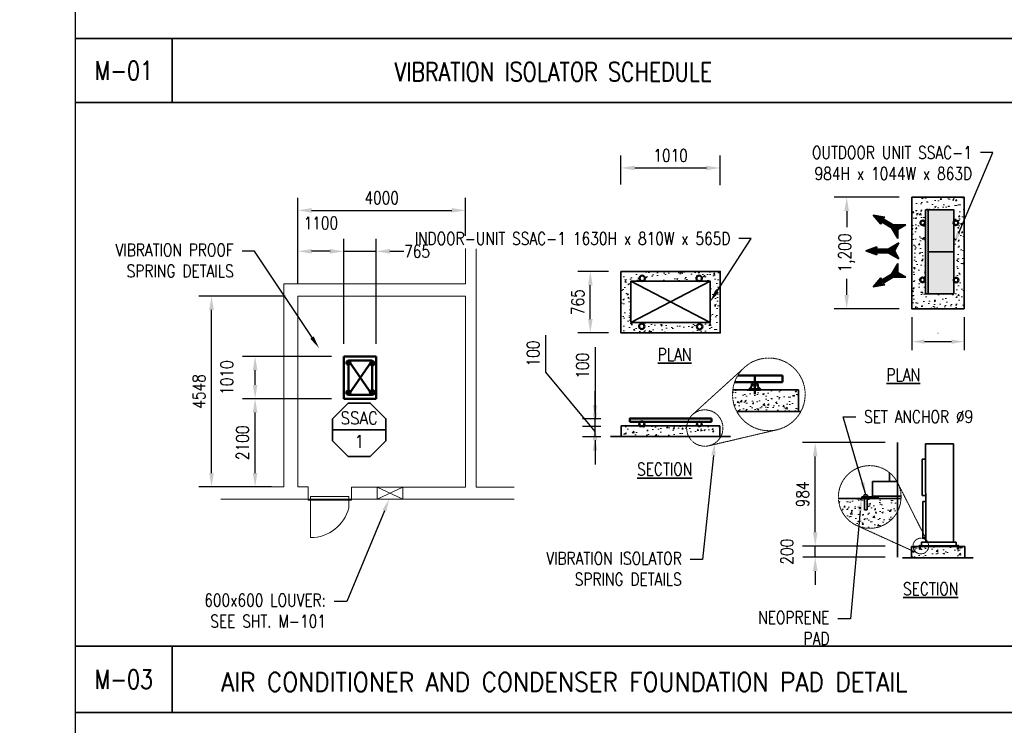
# Model space of a CAD drawing. Header units: millimetres. Extents: x -451102 to 455990, y 0 to 52070.
# Tile 3 of 9: x -1330 to 22150, y 16127 to 32944. Entities that reach past the tile are written whole.
import ezdxf
from ezdxf import colors
from ezdxf.entities.mleader import LeaderData, LeaderLine
from ezdxf.enums import TextEntityAlignment as Align
from ezdxf.math import Vec2, Vec3

# ---------------------------------------------------------------- set-up
doc = ezdxf.new("R2010")
doc.units = ezdxf.units.MM
doc.linetypes.add('HIDDEN', pattern=[0.375, 0.25, -0.125])
for name, color, linetype, lineweight in [('M-ANNO-TEXT-DUCT', 2, 'Continuous', 35), ('M-ANNO-TEXT-PIPE-100', 2, 'Continuous', 35), ('M-SECT-GRPH', 3, 'Continuous', 35), ('M-SECT-MBND-THIN', 1, 'Continuous', 18), ('M-SECT-MCUT', 4, 'Continuous', 50)]:
    doc.layers.add(name, color=color, linetype=linetype, lineweight=lineweight)
doc.styles.add('ROMANS', font='ROMANS.shx', dxfattribs={"width": 0.8})
doc.styles.get("Standard").update_dxf_attribs({"font": 'romans.shx', "width": 0.8, "height": 3})
doc.styles.add('Text', font='romans.shx', dxfattribs={"width": 0.8, "height": 3})
doc.dimstyles.new('NFL_1', dxfattribs={"dimscale": 0, "dimtxt": 3, "dimasz": 3.3, "dimexe": 3, "dimexo": 3, "dimgap": 1.5, "dimtad": 1, "dimdec": 0, "dimzin": 3, "dimdsep": 46, "dimtxsty": 'Text', "dimblk1": 'ARCHTICK', "dimblk2": 'ARCHTICK', "dimsah": 1, "dimcen": 3, "dimdle": 3, "dimclrd": 1, "dimclre": 1, "dimclrt": 2, "dimadec": 0, "dimazin": 0, "dimtfac": 0.75, "dimtdec": 0, "dimtmove": 2, "dimatfit": 3, "dimfxl": 0.125, "dimtfillclr": 1, "dimfrac": 2, "dimtolj": 1, "dimtzin": 0, "dimarcsym": 0})
doc.dimstyles.new('TBGA_100', dxfattribs={"dimscale": 100, "dimtxt": 3, "dimasz": 3, "dimexe": 2, "dimexo": 2, "dimgap": 2, "dimtad": 1, "dimtoh": 1, "dimdec": 3, "dimzin": 11, "dimdsep": 46, "dimtxsty": 'Standard', "dimcen": 0, "dimadec": 0, "dimazin": 3, "dimtfac": 0.85, "dimtdec": 3, "dimtmove": 0, "dimatfit": 3, "dimfxl": 1, "dimfrac": 1, "dimtolj": 1, "dimtzin": 15, "dimarcsym": 0})
doc.dimstyles.new('TBGA_100$0', dxfattribs={"dimscale": 100, "dimtxt": 3, "dimasz": 3, "dimexe": 2, "dimexo": 2, "dimgap": 2, "dimtad": 1, "dimdec": 3, "dimzin": 11, "dimdsep": 46, "dimtxsty": 'Standard', "dimcen": 0, "dimdle": 0.0625, "dimadec": 0, "dimazin": 3, "dimtfac": 0.85, "dimtdec": 3, "dimtix": 1, "dimtmove": 0, "dimatfit": 3, "dimfxl": 1, "dimfrac": 1, "dimtolj": 1, "dimtzin": 15, "dimarcsym": 0})
pattern_1 = [(50, (-2537.46, -1268.73), (364.3693, -31.8782), [38.1, -419.1]), (355, (-2537.46, -1268.73), (-70.4857, 382.1133), [30.48, -335.28]), (100.451, (-2507.1, -1271.4), (293.885, 350.2334), [32.38, -356.18]), (46.1842, (-2537.46, -1167.13), (542.158, -84.0847), [57.15, -628.65]), (96.6356, (-2492.3, -1174.14), (474.8085, 494.851), [48.57, -534.27]), (351.184, (-2537.46, -1167.13), (474.809, 494.85), [45.72, -502.92]), (21, (-2486.66, -1192.53), (303.2298, -204.531), [38.1, -419.1]), (326, (-2486.66, -1192.53), (123.604, 368.376), [30.48, -335.28]), (71.4514, (-2461.4, -1209.57), (426.833, 163.8457), [32.38, -356.18]), (37.5, (-2537.46, -1268.73), (6.1772, 169.11008), [0, -331.216, 0, -340.36, 0, -336.55]), (7.5, (-2537.46, -1268.73), (133.6393, 200.36115), [0, -194.056, 0, -323.596, 0, -128.27]), (327.5, (-2650.74, -1268.73), (271.1812, -11.4575), [0, -127, 0, -396.24, 0, -525.78]), (317.5, (-2701.54, -1268.73), (296.2584, 50.853), [0, -165.1, 0, -263.144, 0, -373.38])]
pattern_2 = [(0, (-2537.46, -1268.73), (11.90625, 23.8125), [0, -23.8125])]

# ---------------------------------------------------------------- blocks, each defined once
blk = doc.blocks.new('vav tag')
at = {"linetype": 'Continuous'}
blk.add_line((8.82, 19.04), (46.9, 19.04), dxfattribs=at)
blk.add_lwpolyline([(19.97, 38.08), (8.82, 26.93), (8.82, 11.15), (19.97, 0), (35.74, 0), (46.9, 11.15), (46.9, 26.93), (35.74, 38.08)], close=True)
at = {"style": 'ROMANS'}
for tag, p in [('EQUIP_TYPE', (27.86, 22.93)), ('EQUIP_TAG', (27.86, 6.09))]:
    blk.add_attdef(tag, text='', height=9, dxfattribs=at).set_placement(p, align=Align.CENTER)
blk = doc.blocks.new('*D50')
at = {"layer": 'Defpoints', "color": 0, "transparency": 16777216}
for p in [(19945, 26056), (21191, 26056), (21191, 25271)]:
    blk.add_point(p, dxfattribs=at)
at = {"layer": 'M-ANNO-TEXT-DUCT', "color": 0, "lineweight": -2, "transparency": 16777216}
for p, q in [((19945, 25856), (19945, 25071)), ((21191, 25856), (21191, 25071)), ((20245, 25271), (20891, 25271))]:
    blk.add_line(p, q, dxfattribs=at)
at = {"layer": 'M-ANNO-TEXT-DUCT', "color": 0, "transparency": 16777216}
for points in [[(20245, 25321), (20245, 25221), (19945, 25271)], [(20891, 25321), (20891, 25221), (21191, 25271)]]:
    blk.add_solid(points, dxfattribs=at)
at = {"layer": 'M-ANNO-TEXT-DUCT', "color": 0, "transparency": 16777216, "insert": (20568, 25472), "char_height": 3, "attachment_point": 5}
blk.add_mtext('\\A1;1050', dxfattribs=at)
blk = doc.blocks.new('*D64')
at = {"layer": 'Defpoints', "color": 0, "transparency": 16777216}
for p in [(18391, 28714), (19945, 28714), (19945, 26056)]:
    blk.add_point(p, dxfattribs=at)
at = {"layer": 'M-ANNO-TEXT-DUCT', "color": 1, "lineweight": -2, "transparency": 16777216}
for p, q in [((19645, 28714), (18091, 28714)), ((18391, 28384), (18391, 27998)), ((18391, 26386), (18391, 26772)), ((19645, 26056), (18091, 26056))]:
    blk.add_line(p, q, dxfattribs=at)
at = {"layer": 'M-ANNO-TEXT-DUCT', "color": 1, "transparency": 16777216}
for points in [[(18336, 28384), (18446, 28384), (18391, 28714)], [(18336, 26386), (18446, 26386), (18391, 26056)]]:
    blk.add_solid(points, dxfattribs=at)
at = {"layer": 'M-ANNO-TEXT-DUCT', "color": 2, "transparency": 16777216, "insert": (18391, 27385), "char_height": 300, "attachment_point": 5, "rotation": 90, "style": 'Text'}
blk.add_mtext('\\A1;1,200', dxfattribs=at)
blk = doc.blocks.new('*D63')
at = {"layer": 'Defpoints', "color": 0, "transparency": 16777216}
for p in [(15375, 29411), (13009, 28714), (15375, 28700)]:
    blk.add_point(p, dxfattribs=at)
at = {"layer": 'M-ANNO-TEXT-DUCT', "color": 1, "lineweight": -2, "transparency": 16777216}
for p, q in [((13009, 29014), (13009, 29711)), ((15375, 29000), (15375, 29711)), ((13339, 29411), (15045, 29411))]:
    blk.add_line(p, q, dxfattribs=at)
at = {"layer": 'M-ANNO-TEXT-DUCT', "color": 1, "transparency": 16777216}
for points in [[(13339, 29466), (13339, 29356), (13009, 29411)], [(15045, 29466), (15045, 29356), (15375, 29411)]]:
    blk.add_solid(points, dxfattribs=at)
at = {"layer": 'M-ANNO-TEXT-DUCT', "color": 2, "transparency": 16777216, "insert": (14192, 29711), "char_height": 300, "attachment_point": 5, "style": 'Text'}
blk.add_mtext('\\A1;1010', dxfattribs=at)
blk = doc.blocks.new('*D65')
at = {"layer": 'Defpoints', "color": 0, "transparency": 16777216}
for p in [(12278, 26946), (13009, 26946), (13009, 25479)]:
    blk.add_point(p, dxfattribs=at)
at = {"layer": 'M-ANNO-TEXT-DUCT', "color": 1, "lineweight": -2, "transparency": 16777216}
for p, q in [((12709, 26946), (11978, 26946)), ((12278, 25809), (12278, 26616)), ((12709, 25479), (11978, 25479))]:
    blk.add_line(p, q, dxfattribs=at)
at = {"layer": 'M-ANNO-TEXT-DUCT', "color": 1, "transparency": 16777216}
for points in [[(12223, 26616), (12333, 26616), (12278, 26946)], [(12223, 25809), (12333, 25809), (12278, 25479)]]:
    blk.add_solid(points, dxfattribs=at)
at = {"layer": 'M-ANNO-TEXT-DUCT', "color": 2, "transparency": 16777216, "insert": (11978, 26213), "char_height": 300, "attachment_point": 5, "rotation": 90, "style": 'Text'}
blk.add_mtext('\\A1;765', dxfattribs=at)
blk = doc.blocks.new('*D70')
at = {"layer": 'Defpoints', "color": 0, "transparency": 16777216}
for p in [(9302, 28400), (9302, 27491), (5302, 26357)]:
    blk.add_point(p, dxfattribs=at)
at = {"layer": 'M-ANNO-TEXT-DUCT', "color": 1, "lineweight": -2, "transparency": 16777216}
for p, q in [((5302, 26657), (5302, 28700)), ((9302, 27791), (9302, 28700)), ((5632, 28400), (8972, 28400))]:
    blk.add_line(p, q, dxfattribs=at)
at = {"layer": 'M-ANNO-TEXT-DUCT', "color": 1, "transparency": 16777216}
for points in [[(5632, 28455), (5632, 28345), (5302, 28400)], [(8972, 28455), (8972, 28345), (9302, 28400)]]:
    blk.add_solid(points, dxfattribs=at)
at = {"layer": 'M-ANNO-TEXT-DUCT', "color": 2, "transparency": 16777216, "insert": (7302, 28700), "char_height": 300, "attachment_point": 5, "style": 'Text'}
blk.add_mtext('\\A1;4000', dxfattribs=at)
blk = doc.blocks.new('*D67')
at = {"layer": 'Defpoints', "color": 0, "transparency": 16777216}
for p in [(12391, 23251), (12825, 23251), (12825, 23001)]:
    blk.add_point(p, dxfattribs=at)
at = {"layer": 'M-ANNO-TEXT-DUCT', "color": 1, "lineweight": -2, "transparency": 16777216}
for p, q in [((11214, 24546), (11214, 25429)), ((12391, 23126), (11214, 24546)), ((12391, 23581), (12391, 23911)), ((12525, 23251), (12091, 23251)), ((12391, 23001), (12391, 23251)), ((12391, 23001), (12391, 23251)), ((12525, 23001), (12091, 23001)), ((12391, 22671), (12391, 22341))]:
    blk.add_line(p, q, dxfattribs=at)
at = {"layer": 'M-ANNO-TEXT-DUCT', "color": 1, "transparency": 16777216}
for points in [[(12336, 23581), (12446, 23581), (12391, 23251)], [(12336, 22671), (12446, 22671), (12391, 23001)]]:
    blk.add_solid(points, dxfattribs=at)
at = {"layer": 'M-ANNO-TEXT-DUCT', "color": 2, "transparency": 16777216, "insert": (10914, 24987), "char_height": 300, "attachment_point": 5, "rotation": 90, "style": 'Text'}
blk.add_mtext('\\A1;100', dxfattribs=at)
blk = doc.blocks.new('*D66')
at = {"layer": 'Defpoints', "color": 0, "transparency": 16777216}
for p in [(12391, 23430), (12825, 23430), (12825, 23251)]:
    blk.add_point(p, dxfattribs=at)
at = {"layer": 'M-ANNO-TEXT-DUCT', "color": 1, "lineweight": -2, "transparency": 16777216}
for p, q in [((12391, 25137), (12391, 23430)), ((12391, 23760), (12391, 24090)), ((12525, 23430), (12091, 23430)), ((12525, 23251), (12091, 23251)), ((12391, 23251), (12391, 23430)), ((12391, 23251), (12391, 23430)), ((12391, 22921), (12391, 22591))]:
    blk.add_line(p, q, dxfattribs=at)
at = {"layer": 'M-ANNO-TEXT-DUCT', "color": 1, "transparency": 16777216}
for points in [[(12336, 23760), (12446, 23760), (12391, 23430)], [(12336, 22921), (12446, 22921), (12391, 23251)]]:
    blk.add_solid(points, dxfattribs=at)
at = {"layer": 'M-ANNO-TEXT-DUCT', "color": 2, "transparency": 16777216, "insert": (12091, 24696), "char_height": 300, "attachment_point": 5, "rotation": 90, "style": 'Text'}
blk.add_mtext('\\A1;100', dxfattribs=at)
blk = doc.blocks.new('*D69')
at = {"layer": 'Defpoints', "color": 0, "transparency": 16777216}
for p in [(17641, 22866), (19606, 22866), (19606, 20398)]:
    blk.add_point(p, dxfattribs=at)
at = {"layer": 'M-ANNO-TEXT-DUCT', "color": 1, "lineweight": -2, "transparency": 16777216}
for p, q in [((19306, 22866), (17341, 22866)), ((17641, 20728), (17641, 22536)), ((19306, 20398), (17341, 20398))]:
    blk.add_line(p, q, dxfattribs=at)
at = {"layer": 'M-ANNO-TEXT-DUCT', "color": 1, "transparency": 16777216}
for points in [[(17586, 22536), (17696, 22536), (17641, 22866)], [(17586, 20728), (17696, 20728), (17641, 20398)]]:
    blk.add_solid(points, dxfattribs=at)
at = {"layer": 'M-ANNO-TEXT-DUCT', "color": 2, "transparency": 16777216, "insert": (17341, 21632), "char_height": 300, "attachment_point": 5, "rotation": 90, "style": 'Text'}
blk.add_mtext('\\A1;984', dxfattribs=at)
blk = doc.blocks.new('*D68')
at = {"layer": 'Defpoints', "color": 0, "transparency": 16777216}
for p in [(17642, 20398), (19606, 20398), (19606, 20133)]:
    blk.add_point(p, dxfattribs=at)
at = {"layer": 'M-ANNO-TEXT-DUCT', "color": 1, "lineweight": -2, "transparency": 16777216}
for p, q in [((17642, 20728), (17642, 21058)), ((19306, 20398), (17342, 20398)), ((17642, 20133), (17642, 20398)), ((19306, 20133), (17342, 20133)), ((17642, 19803), (17642, 19473))]:
    blk.add_line(p, q, dxfattribs=at)
at = {"layer": 'M-ANNO-TEXT-DUCT', "color": 1, "transparency": 16777216}
for points in [[(17587, 20728), (17697, 20728), (17642, 20398)], [(17587, 19803), (17697, 19803), (17642, 20133)]]:
    blk.add_solid(points, dxfattribs=at)
at = {"layer": 'M-ANNO-TEXT-DUCT', "color": 2, "transparency": 16777216, "insert": (16967, 20265), "char_height": 300, "attachment_point": 5, "rotation": 90, "style": 'Text'}
blk.add_mtext('\\A1;200', dxfattribs=at)
blk = doc.blocks.new('*D72')
at = {"layer": 'Defpoints', "color": 0, "transparency": 16777216}
for p in [(5302, 27424), (5302, 26357), (6402, 24919)]:
    blk.add_point(p, dxfattribs=at)
at = {"layer": 'M-ANNO-TEXT-DUCT', "color": 1, "lineweight": -2, "transparency": 16777216}
for p, q in [((5302, 26657), (5302, 27724)), ((6402, 25219), (6402, 27724)), ((6072, 27424), (5632, 27424))]:
    blk.add_line(p, q, dxfattribs=at)
at = {"layer": 'M-ANNO-TEXT-DUCT', "color": 1, "transparency": 16777216}
for points in [[(5632, 27479), (5632, 27369), (5302, 27424)], [(6072, 27479), (6072, 27369), (6402, 27424)]]:
    blk.add_solid(points, dxfattribs=at)
at = {"layer": 'M-ANNO-TEXT-DUCT', "color": 2, "transparency": 16777216, "insert": (5852, 28099), "char_height": 300, "attachment_point": 5, "style": 'Text'}
blk.add_mtext('\\A1;1100', dxfattribs=at)
blk = doc.blocks.new('*D71')
at = {"layer": 'Defpoints', "color": 0, "transparency": 16777216}
for p in [(7167, 27424), (6402, 24919), (7167, 24919)]:
    blk.add_point(p, dxfattribs=at)
at = {"layer": 'M-ANNO-TEXT-DUCT', "color": 1, "lineweight": -2, "transparency": 16777216}
for p, q in [((6402, 25219), (6402, 27724)), ((7167, 25219), (7167, 27724)), ((6072, 27424), (5742, 27424)), ((6402, 27424), (7167, 27424)), ((7497, 27424), (7827, 27424))]:
    blk.add_line(p, q, dxfattribs=at)
at = {"layer": 'M-ANNO-TEXT-DUCT', "color": 1, "transparency": 16777216}
for points in [[(6072, 27479), (6072, 27369), (6402, 27424)], [(7497, 27479), (7497, 27369), (7167, 27424)]]:
    blk.add_solid(points, dxfattribs=at)
at = {"layer": 'M-ANNO-TEXT-DUCT', "color": 2, "transparency": 16777216, "insert": (8147, 27424), "char_height": 300, "attachment_point": 5, "style": 'Text'}
blk.add_mtext('\\A1;765', dxfattribs=at)
blk = doc.blocks.new('*D75')
at = {"layer": 'Defpoints', "color": 0, "transparency": 16777216}
for p in [(3245, 26357), (5302, 26357), (4973, 21809)]:
    blk.add_point(p, dxfattribs=at)
at = {"layer": 'M-ANNO-TEXT-DUCT', "color": 1, "lineweight": -2, "transparency": 16777216}
for p, q in [((5002, 26357), (2945, 26357)), ((3245, 22139), (3245, 26027)), ((4673, 21809), (2945, 21809))]:
    blk.add_line(p, q, dxfattribs=at)
at = {"layer": 'M-ANNO-TEXT-DUCT', "color": 1, "transparency": 16777216}
for points in [[(3190, 26027), (3300, 26027), (3245, 26357)], [(3190, 22139), (3300, 22139), (3245, 21809)]]:
    blk.add_solid(points, dxfattribs=at)
at = {"layer": 'M-ANNO-TEXT-DUCT', "color": 2, "transparency": 16777216, "insert": (2945, 24083), "char_height": 300, "attachment_point": 5, "rotation": 90, "style": 'Text'}
blk.add_mtext('\\A1;4548', dxfattribs=at)
blk = doc.blocks.new('*D73')
at = {"layer": 'Defpoints', "color": 0, "transparency": 16777216}
for p in [(4284, 23909), (6402, 23909), (4973, 21809)]:
    blk.add_point(p, dxfattribs=at)
at = {"layer": 'M-ANNO-TEXT-DUCT', "color": 1, "lineweight": -2, "transparency": 16777216}
for p, q in [((6102, 23909), (3984, 23909)), ((4284, 22139), (4284, 23579)), ((4673, 21809), (3984, 21809))]:
    blk.add_line(p, q, dxfattribs=at)
at = {"layer": 'M-ANNO-TEXT-DUCT', "color": 1, "transparency": 16777216}
for points in [[(4229, 23579), (4339, 23579), (4284, 23909)], [(4229, 22139), (4339, 22139), (4284, 21809)]]:
    blk.add_solid(points, dxfattribs=at)
at = {"layer": 'M-ANNO-TEXT-DUCT', "color": 2, "transparency": 16777216, "insert": (3984, 22859), "char_height": 300, "attachment_point": 5, "rotation": 90, "style": 'Text'}
blk.add_mtext('\\A1;2100', dxfattribs=at)
blk = doc.blocks.new('*D74')
at = {"layer": 'Defpoints', "color": 0, "transparency": 16777216}
for p in [(4284, 24919), (6402, 24919), (6402, 23909)]:
    blk.add_point(p, dxfattribs=at)
at = {"layer": 'M-ANNO-TEXT-DUCT', "color": 1, "lineweight": -2, "transparency": 16777216}
for p, q in [((6102, 24919), (3984, 24919)), ((4284, 24239), (4284, 24589)), ((6102, 23909), (3984, 23909))]:
    blk.add_line(p, q, dxfattribs=at)
at = {"layer": 'M-ANNO-TEXT-DUCT', "color": 1, "transparency": 16777216}
for points in [[(4229, 24589), (4339, 24589), (4284, 24919)], [(4229, 24239), (4339, 24239), (4284, 23909)]]:
    blk.add_solid(points, dxfattribs=at)
at = {"layer": 'M-ANNO-TEXT-DUCT', "color": 2, "transparency": 16777216, "insert": (3609, 24414), "char_height": 300, "attachment_point": 5, "rotation": 90, "style": 'Text'}
blk.add_mtext('\\A1;1010', dxfattribs=at)

msp = doc.modelspace()

# ---------------------------------------------------------------- hatches: boundary and pattern name
at = {"layer": 'M-SECT-MBND-THIN'}
h = msp.add_hatch(dxfattribs=at)
h.set_pattern_fill('AR-CONC', color=256, scale=2, style=0)
h.set_pattern_definition(pattern_1)
h.paths.add_polyline_path([(19944.54, 28713.7701), (19944.54, 26056.2701), (21190.54, 26056.2701), (21190.54, 28713.7701)])
h.paths.add_polyline_path([(20945.04, 28413.2701), (20945.04, 28124.6619, -0.8153515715), (21051.54, 28102.7701, -0.8153515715), (20945.04, 28080.8784), (20945.04, 26737.2701, -1), (21056.04, 26737.2701, -1), (20945.04, 26737.2701), (20945.04, 26408.2701), (20268.54, 26408.2701), (20268.54, 28413.2701)], flags=16)
h.paths.add_polyline_path([(20148.04, 28102.7701, -1), (20259.04, 28102.7701, -1)], flags=16)
h.paths.add_polyline_path([(20254.54, 26741.7701, -1), (20143.54, 26741.7701, -1)], flags=16)
h = msp.add_hatch(dxfattribs=at)
h.set_pattern_fill('DOTS', color=256, scale=15, style=0)
h.set_pattern_definition(pattern_2)
h.paths.add_polyline_path([(20945.04, 28080.8784, -0.1017149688), (20940.54, 28102.7701, -0.1017149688), (20945.04, 28124.6619), (20945.04, 28413.2701), (20338.04, 28413.2701), (20338.04, 27410.7701), (20945.04, 27410.7701)])
h.paths.add_polyline_path([(20945.04, 27410.7701), (20338.04, 27410.7701), (20338.04, 26408.2701), (20945.04, 26408.2701)])
h.paths.add_polyline_path([(20268.54, 26408.2701), (20338.04, 26408.2701), (20338.04, 28413.2701), (20268.54, 28413.2701)])
h = msp.add_hatch(dxfattribs=at)
h.set_pattern_fill('DOTS', color=256, scale=15, style=0)
h.set_pattern_definition(pattern_2)
h.paths.add_polyline_path([(19610.8909, 27946.7288), (19801.3183, 28056.6721), (19501.4659, 28056.6721), (19258.5323, 28196.9299), (19298.9322, 28237.3298), (19023.5209, 28285.847), (19203.2437, 28071.5925), (19218.0311, 28126.7798), (19460.9647, 27986.522), (19610.8909, 27726.8422)])
h.paths.add_polyline_path([(19379.04, 27472.7384), (19098.5244, 27472.7384), (19113.3118, 27527.9258), (18850.54, 27432.2372), (19113.3118, 27336.5487), (19098.5244, 27391.7361), (19379.04, 27391.7361), (19638.7197, 27241.8099), (19528.7765, 27432.2372), (19638.7197, 27622.6646)])
h.paths.add_polyline_path([(19610.8909, 26917.7457), (19610.8909, 27137.6323), (19460.9647, 26877.9525), (19218.0311, 26737.6947), (19203.2437, 26792.882), (19023.5209, 26578.6275), (19298.9322, 26627.1447), (19258.5323, 26667.5446), (19501.4659, 26807.8024), (19801.3183, 26807.8024)])
h = msp.add_hatch(dxfattribs=at)
h.set_pattern_fill('AR-CONC', color=256, scale=2, style=0)
h.set_pattern_definition(pattern_1)
h.paths.add_polyline_path([(15375.04, 25479.2701), (15375.04, 26946.2701), (13008.54, 26946.2701), (13008.54, 25479.2701)])
h.paths.add_polyline_path([(13247.54, 25730.2701), (13247.54, 26713.2701), (13512.54, 26713.2701, -0.4030834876), (13449.4923, 26778.7701, -1), (13580.5877, 26778.7701, -0.4030834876), (13517.54, 26713.2701), (14871.54, 26713.2701, -0.4030834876), (14808.4923, 26778.7701, -1), (14939.5877, 26778.7701, -0.4030834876), (14876.54, 26713.2701), (15135.54, 26713.2701), (15135.54, 25730.2701)], flags=16)
h.paths.add_polyline_path([(14949.0877, 25628.7701, -1), (14817.9923, 25628.7701, -1)], flags=16)
h.paths.add_polyline_path([(13438.9923, 25635.7701, -1), (13570.0877, 25635.7701, -1)], flags=16)
h = msp.add_hatch(dxfattribs=at)
h.set_pattern_fill('AR-CONC', color=256, scale=2, style=0)
h.set_pattern_definition(pattern_1)
h.paths.add_polyline_path([(16340.1358, 24118.9757, -0.3216337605), (16209.5525, 24118.9757), (15675.1418, 24118.9757, 0.0301167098), (15668.8693, 24014.9349, 0.1242462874), (15772.5908, 23603.9757), (17244.8441, 23603.9757), (17244.8441, 24118.9757)])
h = msp.add_hatch(dxfattribs=at)
h.set_pattern_fill('AR-CONC', color=256, scale=2, style=0)
h.set_pattern_definition(pattern_1)
h.paths.add_polyline_path([(13541.2468, 23264.2701, -0.3246920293), (13470.8332, 23264.2701), (13009.54, 23264.2701), (13009.54, 23006.7701), (15362.54, 23006.7701), (15362.54, 23264.2701), (14910.1858, 23264.2701, -0.3216337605), (14844.8942, 23264.2701)])
h = msp.add_hatch(dxfattribs=at)
h.set_pattern_fill('AR-CONC', color=256, scale=2, style=0)
h.set_pattern_definition([(50, (-7773.14, -451.15), (364.3693, -31.8782), [38.1, -419.1]), (355, (-7773.14, -451.15), (-70.4857, 382.1133), [30.48, -335.28]), (100.451, (-7742.78, -453.8), (293.885, 350.2334), [32.38, -356.18]), (46.1842, (-7773.14, -349.55), (542.158, -84.0847), [57.15, -628.65]), (96.6356, (-7727.96, -356.56), (474.8085, 494.851), [48.57, -534.27]), (351.184, (-7773.14, -349.55), (474.809, 494.85), [45.72, -502.92]), (21, (-7722.34, -374.95), (303.2298, -204.531), [38.1, -419.1]), (326, (-7722.34, -374.95), (123.604, 368.376), [30.48, -335.28]), (71.4514, (-7697.07, -392), (426.833, 163.8457), [32.38, -356.18]), (37.5, (-7773.14, -451.15), (6.1772, 169.1101), [0, -331.216, 0, -340.36, 0, -336.55]), (7.5, (-7773.14, -451.15), (133.6393, 200.36115), [0, -194.056, 0, -323.596, 0, -128.27]), (327.5, (-7886.43, -451.15), (271.1812, -11.4575), [0, -127, 0, -396.24, 0, -525.78]), (317.5, (-7937.23, -451.15), (296.2584, 50.853), [0, -165.1, 0, -263.144, 0, -373.38])])
edge = h.paths.add_edge_path()
edge.add_arc((18940.54, 21568.7701), 747, 182.5848837, 357.4151163)
edge.add_line((19686.7799, 21535.0809), (18875.8156, 21535.0809))
edge.add_line((18875.8156, 21535.0809), (18875.8156, 21263.0809))
edge.add_line((18875.8156, 21263.0809), (18815.8156, 21263.0809))
edge.add_line((18815.8156, 21263.0809), (18815.8156, 21535.0809))
edge.add_line((18815.8156, 21535.0809), (18194.3001, 21535.0809))
h = msp.add_hatch(dxfattribs=at)
h.set_pattern_fill('AR-CONC', color=256, scale=2, style=0)
h.set_pattern_definition(pattern_1)
h.paths.add_polyline_path([(21212.04, 20121.2701), (21212.04, 20391.2701), (21052.54, 20391.2701), (21052.54, 20323.2701), (21037.54, 20323.2701), (21037.54, 20391.2701), (20144.04, 20391.2701), (20144.04, 20323.2701), (20129.04, 20323.2701), (20129.04, 20391.2701), (19933.04, 20391.2701), (19933.04, 20121.2701)])

# ---------------------------------------------------------------- linework, layer by layer
at = {"layer": 'Defpoints'}
msp.add_lwpolyline([(0, 52070.0002), (71845.6828, 52070.0002), (71845.6828, 0.0001), (0, 0.0001)], close=True, dxfattribs=at)
at = {"layer": 'M-ANNO-TEXT-DUCT'}
for p, q in [((25671.7702, 32496.0596), (0, 32496.0596)), ((2306.1086, 32496.0596), (2306.1086, 30969.1365)), ((25671.7702, 30969.1365), (0, 30969.1365)), ((0, 18016.2701), (71845.6828, 18016.2701)), ((2306.1086, 18016.2701), (2306.1086, 16433.7701)), ((0, 16433.7701), (71845.6828, 16433.7701))]:
    msp.add_line(p, q, dxfattribs=at)
at = {"layer": 'M-SECT-GRPH'}
for p, q in [((20338.04, 28413.2701), (20338.04, 26408.2701)), ((19023.5209, 28285.847), (19298.9322, 28237.3298)), ((19023.5209, 28285.847), (19203.2437, 28071.5925)), ((19298.9322, 28237.3298), (19258.5323, 28196.9299)), ((19258.5323, 28196.9299), (19501.4659, 28056.6721)), ((19203.2437, 28071.5925), (19218.0311, 28126.7798)), ((19218.0311, 28126.7798), (19460.9647, 27986.522)), ((19460.9647, 27986.522), (19610.8909, 27726.8422)), ((19501.4659, 28056.6721), (19801.3183, 28056.6721)), ((19801.3183, 28056.6721), (19610.8909, 27946.7288)), ((19610.8909, 27726.8422), (19610.8909, 27946.7288)), ((18850.54, 27432.2372), (19113.3118, 27527.9258)), ((19113.3118, 27527.9258), (19098.5244, 27472.7384)), ((19098.5244, 27472.7384), (19379.04, 27472.7384)), ((19379.04, 27472.7384), (19638.7197, 27622.6646)), ((19638.7197, 27622.6646), (19528.7765, 27432.2372)), ((18850.54, 27432.2372), (19113.3118, 27336.5487)), ((19113.3118, 27336.5487), (19098.5244, 27391.7361)), ((19098.5244, 27391.7361), (19379.04, 27391.7361)), ((19379.04, 27391.7361), (19638.7197, 27241.8099)), ((19638.7197, 27241.8099), (19528.7765, 27432.2372)), ((20338.04, 27410.7701), (20945.04, 27410.7701)), ((19460.9647, 26877.9525), (19610.8909, 27137.6323)), ((19610.8909, 27137.6323), (19610.8909, 26917.7457)), ((19023.5209, 26578.6275), (19203.2437, 26792.882)), ((19203.2437, 26792.882), (19218.0311, 26737.6947)), ((19218.0311, 26737.6947), (19460.9647, 26877.9525)), ((19258.5323, 26667.5446), (19501.4659, 26807.8024)), ((19501.4659, 26807.8024), (19801.3183, 26807.8024)), ((19801.3183, 26807.8024), (19610.8909, 26917.7457)), ((13247.54, 26713.2701), (15135.54, 25730.2701)), ((13247.54, 25730.2701), (15135.54, 26713.2701)), ((19023.5209, 26578.6275), (19298.9322, 26627.1447)), ((19298.9322, 26627.1447), (19258.5323, 26667.5446)), ((15675.1418, 24118.9757), (17244.8441, 24118.9757)), ((17244.8441, 24118.9757), (17244.8441, 23603.9757)), ((15772.5908, 23603.9757), (17297.1479, 23603.9757)), ((13009.54, 23006.7701), (13009.54, 23264.2701)), ((13009.54, 23264.2701), (15362.54, 23264.2701)), ((15362.54, 23264.2701), (15362.54, 23006.7701)), ((12760.54, 23006.7701), (15620.54, 23006.7701)), ((19605.54, 20397.7701), (19605.54, 22865.7701)), ((20273.04, 22834.7701), (20941.04, 22834.7701)), ((20278.54, 20491.2701), (20273.04, 22834.7701)), ((20941.04, 22834.7701), (20941.04, 20491.2701)), ((20273.9046, 22466.3813), (20192.04, 22466.3813)), ((20192.04, 22466.3813), (20192.04, 21602.2701)), ((19413.8156, 21935.0809), (19413.318, 22147.1212)), ((19007.8156, 21589.0809), (19007.8156, 21934.128)), ((19007.8156, 21934.128), (19592.094, 21934.128)), ((19591.5588, 21935.0809), (19413.8156, 21935.0809)), ((20192.04, 21602.2701), (20275.9321, 21602.467)), ((18194.3001, 21535.0809), (19686.7799, 21535.0809)), ((19139.8156, 21573.0809), (18753.8156, 21573.0809)), ((18753.8156, 21573.0809), (18753.8156, 21551.0809)), ((18753.8156, 21551.0809), (19139.8156, 21551.0809)), ((18815.8156, 21573.0809), (18815.8156, 21263.0809)), ((18875.8156, 21263.0809), (18875.8156, 21573.0809)), ((19687.2638, 21589.0809), (19007.8156, 21589.0809)), ((19139.8156, 21551.0809), (19139.8156, 21573.0809)), ((20276.2565, 21464.2648), (20203.54, 21464.2648)), ((20203.54, 21464.2648), (20203.54, 20594.7701)), ((18815.8156, 21263.0809), (18875.8156, 21263.0809)), ((20177.04, 20404.7701), (20177.04, 20491.0319)), ((20177.04, 20491.0319), (21004.54, 20491.0319)), ((20203.54, 20594.7701), (20278.2967, 20594.9456)), ((20941.04, 20491.2701), (20278.54, 20491.2701)), ((21004.54, 20491.0319), (21004.54, 20404.7701)), ((19605.54, 20132.7701), (19605.54, 20397.7701)), ((19933.04, 20121.2701), (19933.04, 20391.2701)), ((19933.04, 20391.2701), (21212.04, 20391.2701)), ((20210.04, 20400.7701), (20113.54, 20400.7701)), ((20113.54, 20400.7701), (20113.54, 20395.2701)), ((20113.54, 20395.2701), (20210.04, 20395.2701)), ((20129.04, 20400.7701), (20129.04, 20323.2701)), ((20129.04, 20323.2701), (20144.04, 20323.2701)), ((20144.04, 20323.2701), (20144.04, 20400.7701)), ((21004.54, 20404.7701), (20177.04, 20404.7701)), ((20210.04, 20395.2701), (20210.04, 20400.7701)), ((20971.54, 20400.7701), (21068.04, 20400.7701)), ((20971.54, 20395.2701), (20971.54, 20400.7701)), ((21068.04, 20395.2701), (20971.54, 20395.2701)), ((21037.54, 20323.2701), (21037.54, 20400.7701)), ((21052.54, 20323.2701), (21037.54, 20323.2701)), ((21052.54, 20400.7701), (21052.54, 20323.2701)), ((21068.04, 20400.7701), (21068.04, 20395.2701)), ((21212.04, 20391.2701), (21212.04, 20121.2701)), ((19720.54, 20121.2701), (21408.04, 20121.2701))]:
    msp.add_line(p, q, dxfattribs=at)
for points in [[(19944.54, 28713.7701), (21190.54, 28713.7701), (21190.54, 26056.2701), (19944.54, 26056.2701)], [(20268.54, 28413.2701), (20945.04, 28413.2701), (20945.04, 26408.2701), (20268.54, 26408.2701)], [(13008.54, 26946.2701), (15375.04, 26946.2701), (15375.04, 25479.2701), (13008.54, 25479.2701)], [(13247.54, 26713.2701), (15135.54, 26713.2701), (15135.54, 25730.2701), (13247.54, 25730.2701)]]:
    msp.add_lwpolyline(points, close=True, dxfattribs=at)
for centre, radius in [((18845.8156, 21573.0809), 50), ((20136.54, 20400.7701), 12.5), ((21045.04, 20400.7701), 12.5)]:
    msp.add_arc(centre, radius, 0, 180, dxfattribs=at)
at = {"layer": 'M-SECT-MBND-THIN'}
for p, q in [((9302.04, 26647.7701), (9302.04, 27490.7701)), ((9553.04, 27481.7701), (9553.04, 21799.2701)), ((4972.54, 21808.7701), (4972.54, 26647.7701)), ((4972.54, 26647.7701), (9302.04, 26647.7701)), ((5302.04, 26356.7701), (9302.04, 26356.7701)), ((5302.04, 21808.2701), (5302.04, 26356.7701)), ((9302.04, 21803.2701), (9302.04, 26356.7701)), ((3472.04, 21808.7701), (4972.54, 21808.7701)), ((5546.04, 21808.2701), (5302.04, 21808.2701)), ((5546.04, 21490.7701), (5546.04, 21808.2701)), ((9302.04, 21803.2701), (6582.04, 21801.2701)), ((6582.04, 21801.2701), (6582.04, 21490.7701)), ((7194.04, 21801.2701), (7194.04, 21518.2701)), ((7194.04, 21518.2701), (7806.04, 21801.2701)), ((7806.04, 21518.2701), (7194.04, 21801.2701)), ((7806.04, 21801.2701), (7806.04, 21518.2701)), ((9553.04, 21799.2701), (10460.04, 21799.2701)), ((3470.54, 21518.2701), (10460.04, 21518.2701)), ((6582.04, 21490.7701), (5546.04, 21490.7701)), ((5605.54, 20600.7701), (5605.54, 21584.2701)), ((5605.54, 21584.2701), (6515.04, 21584.2701)), ((6515.04, 21584.2701), (6515.04, 21308.2701))]:
    msp.add_line(p, q, dxfattribs=at)
at = {"layer": 'M-SECT-MBND-THIN', "linetype": 'HIDDEN', "ltscale": 10}
for p, q in [((14716.3708, 23532.7214), (15952.5056, 24655.8784)), ((16732.4764, 23171.7816), (15106.3562, 22790.6731)), ((19607.0247, 21906.1233), (20326.8423, 20484.0307)), ((18631.7144, 20888.5968), (20083.0147, 20229.6491))]:
    msp.add_line(p, q, dxfattribs=at)
for centre, radius in [((16534.8693, 24014.9349), 866), ((15007.5526, 23212.2497), 433), ((18940.54, 21568.7701), 747), ((20160.2211, 20399.6925), 186.75)]:
    msp.add_circle(centre, radius, dxfattribs=at)
at = {"layer": 'M-SECT-MBND-THIN'}
msp.add_arc((5605.54, 21539.1069), 938.3367, 270, 345.75868945, dxfattribs=at)
at = {"layer": 'M-SECT-MCUT'}
for p, q in [((7167.04, 24918.7701), (6402.04, 24918.7701)), ((6402.04, 24918.7701), (6402.04, 23908.7701)), ((7167.04, 23908.7701), (7167.04, 24918.7701)), ((6508.04, 24004.0209), (6508.04, 24821.5209)), ((6508.04, 24821.5209), (7079.04, 24821.5209)), ((6508.04, 24004.0209), (7079.04, 24821.5209)), ((7079.04, 24004.0209), (6508.04, 24821.5209)), ((7079.04, 24821.5209), (7079.04, 24004.0209)), ((15795.6007, 24465.9757), (16861.8441, 24465.9757)), ((16199.04, 24019.7701), (16199.04, 24465.9757)), ((16861.8441, 24465.9757), (16861.8441, 24305.9757)), ((16861.8441, 24305.9757), (15719.24, 24305.9757)), ((7079.04, 24004.0209), (6508.04, 24004.0209)), ((16062.04, 24142.2701), (16336.04, 24142.2701)), ((16062.04, 24142.2701), (16062.04, 24118.9757)), ((16062.04, 24118.9757), (16336.04, 24118.9757)), ((16336.04, 24142.2701), (16336.04, 24118.9757)), ((6402.04, 23908.7701), (7167.04, 23908.7701)), ((13214.04, 23437.7701), (15171.04, 23437.7701)), ((13218.54, 23357.7701), (13218.54, 23437.7701)), ((15171.04, 23357.7701), (13218.54, 23357.7701)), ((15171.04, 23437.7701), (15171.04, 23357.7701))]:
    msp.add_line(p, q, dxfattribs=at)
for centre, radius in [((20203.54, 28102.7701), 55.5), ((20996.04, 28102.7701), 55.5), ((13515.04, 26778.7701), 65.5477), ((14874.04, 26778.7701), 65.5477), ((20199.04, 26741.7701), 55.5), ((21000.54, 26737.2701), 55.5), ((13504.54, 25635.7701), 65.5477), ((14883.54, 25628.7701), 65.5477), ((6508.04, 24767.0209), 47.5), ((7079.04, 24757.5209), 50), ((16199.04, 24233.4757), 22.2056), ((6508.04, 24058.0209), 50), ((7079.04, 24062.0209), 56.5), ((13506.04, 23312.7701), 59.9314), ((14877.54, 23309.7701), 56)]:
    msp.add_circle(centre, radius, dxfattribs=at)
for centre, radius, start, end in [((16029.8058, 24233.4757), 96.7342, 289.46460996, 0), ((16199.04, 24233.4757), 72.5, 0, 180), ((16368.2742, 24233.4757), 96.7342, 180, 250.53539004)]:
    msp.add_arc(centre, radius, start, end, dxfattribs=at)

# ---------------------------------------------------------------- block references
at = {"layer": 'M-ANNO-TEXT-PIPE-100'}
ref = msp.add_blockref('vav tag', (5838.2187, 22537.0858), dxfattribs=dict(at, xscale=33.33333333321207, yscale=33.33333333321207, zscale=33.33333333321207))
ref.add_attrib('EQUIP_TYPE', 'SSAC', dxfattribs={"layer": '0', "height": 300, "style": 'ROMANS', "width": 0.875}).set_placement((6766.79, 23301.3418), align=Align.CENTER)
ref.add_attrib('EQUIP_TAG', '1', dxfattribs={"layer": '0', "height": 300, "style": 'ROMANS', "width": 0.875}).set_placement((6766.79, 22740.1884), align=Align.CENTER)

# ---------------------------------------------------------------- texts
at = {"layer": 'M-ANNO-TEXT-DUCT', "char_height": 450, "width": 2306.108617, "attachment_point": 5}
for s, insert in [('M-01', (1153.0543, 31732.598)), ('M-03', (1153.0543, 17225.0201))]:
    msp.add_mtext(s, dxfattribs=dict(at, insert=insert))
at = {"layer": 'M-ANNO-TEXT-DUCT', "attachment_point": 1}
for s, insert, char_height in [('VIBRATION ISOLATOR SCHEDULE', (7608.1589, 31927.3885), 450), ('SET ANCHOR %%C9', (18805.5604, 23633.0556), 300), ('{\\W0.9;AIR CONDITIONER AND CONDENSER FOUNDATION PAD DETAIL}', (3472.0987, 17385.6538), 450)]:
    msp.add_mtext(s, dxfattribs=dict(at, insert=insert, char_height=char_height))
at = {"layer": 'M-ANNO-TEXT-DUCT', "char_height": 300, "attachment_point": 3, "style": 'ROMANS'}
for s, insert in [('{\\LPLAN}', (14688.1829, 25114.2701)), ('{\\LPLAN}', (20141.8181, 24629.8708)), ('{\\LSECTION}', (14708.4909, 22379.6494)), ('{\\LSECTION}', (21050.9687, 19529.2702))]:
    msp.add_mtext(s, dxfattribs=dict(at, insert=insert))

# ---------------------------------------------------------------- dimensions: what is measured, and where the dimension line sits
at = {"layer": 'M-ANNO-TEXT-DUCT'}
dim = msp.add_linear_dim(base=(15375.04, 29410.7701), p1=(13008.54, 28713.7701), p2=(15375.04, 28699.7701), text='1010', dimstyle='NFL_1', dxfattribs=at)
dim.commit()
dim.dimension.update_dxf_attribs({"geometry": '*D63', "text_midpoint": (14191.79, 29710.7701)})
for base, p1, p2, picture, middle in [((9302.04, 28400.1212), (5302.04, 26356.7701), (9302.04, 27490.7701), '*D70', (7302.04, 28700.1212)), ((5302.04, 27424.4592), (6402.04, 24918.7701), (5302.04, 26356.7701), '*D72', (5852.04, 28099.4592))]:
    dim = msp.add_linear_dim(base=base, p1=p1, p2=p2, dimstyle='NFL_1', dxfattribs=at)
    dim.commit()
    dim.dimension.update_dxf_attribs({"geometry": picture, "text_midpoint": middle})
for base, p1, p2, text, picture, middle in [((18391.04, 28713.7701), (19944.54, 26056.2701), (19944.54, 28713.7701), '1,200', '*D64', (18391.04, 27385.0201)), ((12391.04, 23251.2701), (12825.04, 23000.7701), (12825.04, 23251.2701), '100', '*D67', (11213.54, 24695.7701)), ((12391.04, 23430.2701), (12825.04, 23251.2701), (12825.04, 23430.2701), '100', '*D66', (11831.54, 24695.7701))]:
    dim = msp.add_linear_dim(base=base, p1=p1, p2=p2, angle=270, text=text, dimstyle='NFL_1', dxfattribs=at)
    dim.commit()
    dim.dimension.update_dxf_attribs({"geometry": picture, "text_midpoint": middle, "dimtype": 160})
dim = msp.add_linear_dim(base=(7167.04, 27424.4592), p1=(6402.04, 24918.7701), p2=(7167.04, 24918.7701), dimstyle='NFL_1', dxfattribs=at)
dim.commit()
dim.dimension.update_dxf_attribs({"geometry": '*D71', "text_midpoint": (8147.04, 27424.4592), "dimtype": 160})
for base, p1, p2, text, picture, middle in [((12278.04, 26946.2701), (13008.54, 25479.2701), (13008.54, 26946.2701), '765', '*D65', (11978.04, 26212.7701)), ((17640.54, 22865.7701), (19605.54, 20397.7701), (19605.54, 22865.7701), '984', '*D69', (17340.54, 21631.7701)), ((17642.04, 20397.7701), (19605.54, 20132.7701), (19605.54, 20397.7701), '200', '*D68', (16967.04, 20265.2701))]:
    dim = msp.add_linear_dim(base=base, p1=p1, p2=p2, angle=270, text=text, dimstyle='NFL_1', dxfattribs=at)
    dim.commit()
    dim.dimension.update_dxf_attribs({"geometry": picture, "text_midpoint": middle})
for base, p1, p2, picture, middle in [((3245.1731, 26356.7701), (4972.54, 21808.7701), (5302.04, 26356.7701), '*D75', (2945.1731, 24082.7701)), ((4284.3365, 24918.7701), (6402.04, 23908.7701), (6402.04, 24918.7701), '*D74', (3609.3365, 24413.7701)), ((4284.3365, 23908.7701), (4972.54, 21808.7701), (6402.04, 23908.7701), '*D73', (3984.3365, 22858.7701))]:
    dim = msp.add_linear_dim(base=base, p1=p1, p2=p2, angle=90, dimstyle='NFL_1', dxfattribs=at)
    dim.commit()
    dim.dimension.update_dxf_attribs({"geometry": picture, "text_midpoint": middle})
dim = msp.add_linear_dim(base=(21190.54, 25270.7701), p1=(19944.54, 26056.2701), p2=(21190.54, 26056.2701), text='1050', dimstyle='TBGA_100$0', dxfattribs=at)
dim.commit()
dim.dimension.update_dxf_attribs({"geometry": '*D50', "text_midpoint": (20567.54, 25270.7701), "dimtype": 160})

# ---------------------------------------------------------------- leaders
at = {"layer": 'M-ANNO-TEXT-DUCT', "annotation_type": 0, "has_hookline": 1, "hookline_direction": 0, "text_width": 2914.2857}
msp.add_leader([(18850.4834, 21622.8625), (18305.5604, 23483.0556), (18605.5604, 23483.0556)], dimstyle='TBGA_100', override={"dimgap": 2, "dimtad": 0}, dxfattribs=at)
at = {"layer": 'M-ANNO-TEXT-DUCT'}
ml = msp.add_multileader_mtext('Standard', dxfattribs=at)
ml.set_content('OUTDOOR UNIT SSAC-1\\P984H x 1044W x 863D', color=256, style='ROMANS')
ml.set_leader_properties()
ml.build(insert=Vec2(0, 0))
ml.multileader.update_dxf_attribs({"dogleg_length": 3, "arrow_head_size": 300, "scale": 100})
ctx = ml.context
ctx.base_point, ctx.scale, ctx.char_height, ctx.arrow_head_size, ctx.landing_gap_size, ctx.plane_origin = Vec3(16848.3718, 29776.7386), 100, 300, 300, 200, Vec3(20286.3093, 30259.7922)
ctx.text_align_type = 2
notes = []
notes.append((ctx, [(1, (1, 1, 0), (21879.8004, 29776.7386), (-1, 0), 300, [(0, [(20945.04, 27590.3511)], 0, [])])]))
ctx.mtext.insert, ctx.mtext.alignment, ctx.mtext.flow_direction = Vec3(21379.8004, 29926.7386), 3, 5
ml = msp.add_multileader_mtext('Standard', dxfattribs=at)
ml.set_content('INDOOR-UNIT SSAC-1 1630H x 810W x 565D', color=256, style='ROMANS')
ml.set_leader_properties()
ml.build(insert=Vec2(0, 0))
ml.multileader.update_dxf_attribs({"dogleg_length": 3, "arrow_head_size": 300, "scale": 100})
ctx = ml.context
ctx.base_point, ctx.scale, ctx.char_height, ctx.arrow_head_size, ctx.landing_gap_size, ctx.plane_origin = Vec3(11119.6442, 27728.6415), 100, 300, 300, 200, Vec3(14752.6799, 27951.2843)
ctx.text_align_type = 2
notes.append((ctx, [(1, (1, 1, 0), (16116.787, 27728.6415), (-1, 0), 300, [(0, [(15135.54, 26221.7701)], 0, [])])]))
ctx.mtext.insert, ctx.mtext.width, ctx.mtext.alignment, ctx.mtext.flow_direction = Vec3(15616.787, 27878.6415), 4496.745837, 3, 5
ml = msp.add_multileader_mtext('Standard', dxfattribs=at)
ml.set_content('VIBRATION PROOF \\PSPRING DETAILS', color=256, style='ROMANS')
ml.set_leader_properties()
ml.build(insert=Vec2(0, 0))
ml.multileader.update_dxf_attribs({"dogleg_length": 3, "arrow_head_size": 300, "scale": 100})
ctx = ml.context
ctx.base_point, ctx.scale, ctx.char_height, ctx.arrow_head_size, ctx.landing_gap_size, ctx.plane_origin = Vec3(406.996, 27425.2659), 100, 300, 300, 200, Vec3(2208.6032, 28375.4739)
ctx.text_align_type = 2
notes.append((ctx, [(1, (1, 1, 0), (4272.7103, 27425.2659), (-1, 0), 300, [(0, [(5806.8643, 25117.881)], 0, [])])]))
ctx.mtext.insert, ctx.mtext.alignment, ctx.mtext.flow_direction = Vec3(3772.7103, 27605.2659), 3, 5
ml = msp.add_multileader_mtext('Standard', dxfattribs=at)
ml.set_content('VIBRATION ISOLATOR \\PSPRING DETAILS', color=256, style='ROMANS')
ml.set_leader_properties()
ml.build(insert=Vec2(0, 0))
ml.multileader.update_dxf_attribs({"dogleg_length": 3, "arrow_head_size": 300, "scale": 100})
ctx = ml.context
ctx.base_point, ctx.scale, ctx.char_height, ctx.arrow_head_size, ctx.landing_gap_size, ctx.plane_origin = Vec3(10656.683, 20077.2099), 100, 300, 300, 200, Vec3(12892.5759, 20299.8527)
ctx.text_align_type = 2
notes.append((ctx, [(1, (1, 1, 0), (14956.683, 20077.2099), (-1, 0), 300, [(0, [(15243.273, 22856.78)], 0, [])])]))
ctx.mtext.insert, ctx.mtext.alignment, ctx.mtext.flow_direction = Vec3(14456.683, 20257.2099), 3, 5
ml = msp.add_multileader_mtext('Standard', dxfattribs=at)
ml.set_content('600x600 LOUVER:\\PSEE SHT. M-101', color=256, style='ROMANS')
ml.set_leader_properties()
ml.build(insert=Vec2(0, 0))
ml.multileader.update_dxf_attribs({"dogleg_length": 3, "arrow_head_size": 300, "scale": 100})
ctx = ml.context
ctx.base_point, ctx.scale, ctx.char_height, ctx.arrow_head_size, ctx.landing_gap_size, ctx.plane_origin = Vec3(2583.8607, 19077.4797), 100, 300, 300, 200, Vec3(4408.325, 19300.1226)
ctx.text_align_type = 2
notes.append((ctx, [(1, (1, 1, 0), (6472.4321, 19077.4797), (-1, 0), 300, [(0, [(7481.04, 21518.2701)], 0, [])])]))
ctx.mtext.insert, ctx.mtext.alignment, ctx.mtext.flow_direction = Vec3(5972.4321, 19257.4797), 3, 5
ml = msp.add_multileader_mtext('Standard', dxfattribs=at)
ml.set_content('NEOPRENE \\PPAD', color=256, style='ROMANS')
ml.set_leader_properties()
ml.build(insert=Vec2(0, 0))
ml.multileader.update_dxf_attribs({"dogleg_length": 3, "arrow_head_size": 300, "scale": 100})
ctx = ml.context
ctx.base_point, ctx.scale, ctx.char_height, ctx.arrow_head_size, ctx.landing_gap_size, ctx.plane_origin = Vec3(15962.1724, 18665.6898), 100, 300, 300, 200, Vec3(16415.2081, 18888.3327)
ctx.text_align_type = 2
notes.append((ctx, [(1, (1, 1, 0), (18479.3152, 18665.6898), (-1, 0), 300, [(0, [(18740.6324, 21539.5795)], 0, [])])]))
ctx.mtext.insert, ctx.mtext.alignment, ctx.mtext.flow_direction = Vec3(17979.3152, 18845.6898), 3, 5
for ctx, leaders in notes:
    for number, flags, end, landing, length, lines in leaders:
        leader = LeaderData()
        leader.index, (leader.has_last_leader_line, leader.has_dogleg_vector, leader.attachment_direction) = number, flags
        leader.last_leader_point, leader.dogleg_vector, leader.dogleg_length = Vec3(end), Vec3(landing), length
        for number, points, colour, breaks in lines:
            line = LeaderLine()
            line.index, line.vertices, line.color, line.breaks = number, Vec3.list(points), colors.encode_raw_color(colour), breaks
            leader.lines.append(line)
        ctx.leaders.append(leader)

doc.saveas('drawing.dxf')
